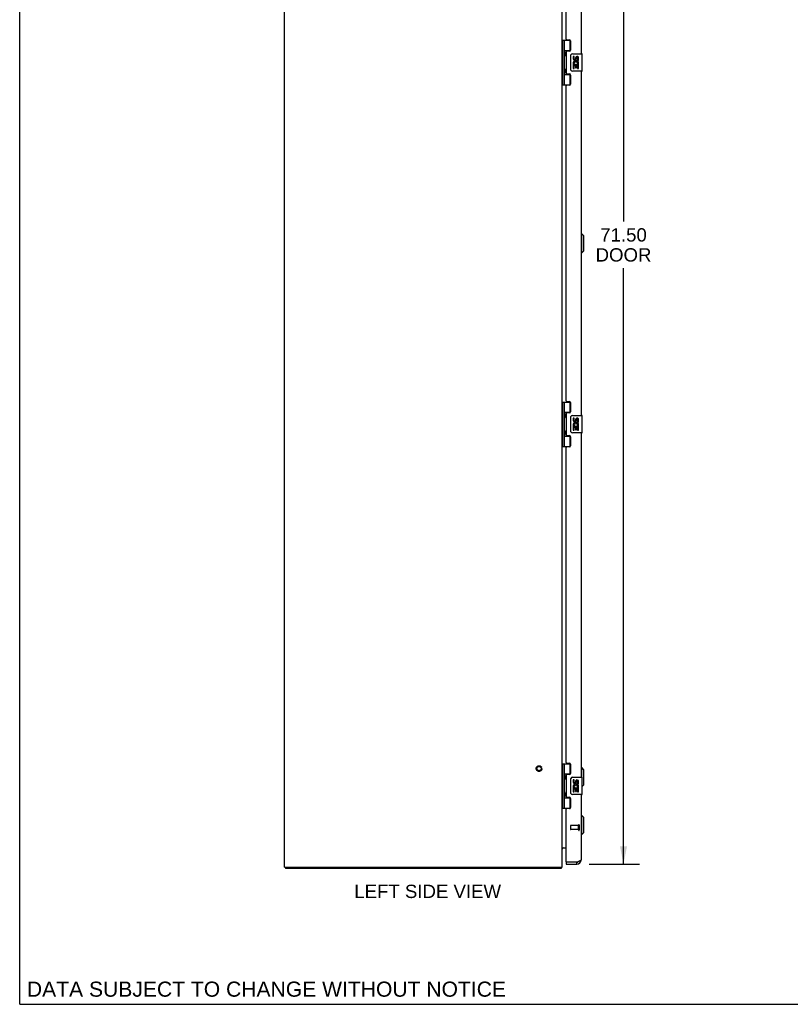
# Model space of a CAD drawing. Header units: inches. Extents: x 0 to 174, y 0 to 113.
# Tile 1 of 6: x 0 to 44, y 0 to 57. Entities that reach past the tile are written whole.
import ezdxf

# ---------------------------------------------------------------- set-up
doc = ezdxf.new("R2010")
doc.units = ezdxf.units.IN
doc.header["$LTSCALE"] = 9.570866
doc.header["$MEASUREMENT"] = 0
doc.linetypes.add('HIDDEN', pattern=[0.2, 0.1, -0.1])
doc.layers.get('0').update_dxf_attribs({"linetype": 'CONTINUOUS'})
for name, color, linetype in [('02___PRT_ALL_AXES', 7, 'CONTINUOUS'), ('DEFAULT_2', 8, 'HIDDEN'), ('DIMENSIONS', 7, 'CONTINUOUS')]:
    doc.layers.add(name, color=color, linetype=linetype)
doc.styles.get("Standard").update_dxf_attribs({"font": 'arial.ttf'})
doc.dimstyles.new('DIMSTYLE_1', dxfattribs={"dimtxt": 0.767717, "dimasz": 1.023622, "dimexe": 0.09, "dimexo": 0.07, "dimgap": 0.0375, "dimtad": 0, "dimtih": 1, "dimtoh": 1, "dimzin": 4, "dimdsep": 46, "dimtxsty": 'Standard', "dimblk": '_FILLED', "dimblk1": '_FILLED', "dimblk2": '_FILLED', "dimcen": 0.09, "dimazin": 1, "dimtfac": 1, "dimtofl": 0, "dimtmove": 0, "dimatfit": 3, "dimldrblk": '_FILLED', "dimfxl": 1, "dimtolj": 1, "dimtzin": 4, "dimarcsym": 0})

# ---------------------------------------------------------------- blocks, each defined once
blk = doc.blocks.new('_FILLED')
at = {"color": 0, "linetype": 'ByBlock'}
blk.add_solid([(0, 0), (-1, 0.2), (-1, -0.2)], dxfattribs=at)
blk = doc.blocks.new('*D4')
at = {"layer": 'DIMENSIONS', "color": 2, "linetype": 'Continuous'}
for p, q in [((32.83, 79.58), (35.724, 79.58)), ((34.803, 79.58), (34.803, 45.087)), ((34.803, 8.08), (34.803, 42.4)), ((32.83, 8.08), (35.724, 8.08))]:
    blk.add_line(p, q, dxfattribs=at)
at = {"layer": 'DIMENSIONS', "color": 2, "linetype": 'Continuous', "xscale": 1.0236220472, "yscale": 1.0236220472, "zscale": 1.0236220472}
for p, rotation in [((34.803, 79.58), 90), ((34.803, 8.08), 270)]:
    blk.add_blockref('_FILLED', p, dxfattribs=dict(at, rotation=rotation))
at = {"layer": 'DIMENSIONS', "color": 2, "linetype": 'Continuous', "insert": (34.803, 44.703), "char_height": 0.7677, "width": 3.21356, "attachment_point": 2, "line_spacing_factor": 0.9}
blk.add_mtext('71.50\\PDOOR', dxfattribs=at)

msp = doc.modelspace()

# ---------------------------------------------------------------- linework, layer by layer
at = {"color": 7, "linetype": 'Continuous'}
for p, q in [((0, 0), (0, 112.598)), ((31.263, 52.967), (31.263, 55.526)), ((31.263, 55.526), (31.747, 55.526)), ((31.302, 52.967), (31.302, 55.526)), ((31.401, 54.829), (31.401, 55.526)), ((31.716, 55.526), (31.716, 54.936)), ((31.261, 54.868), (31.263, 54.869)), ((31.261, 54.609), (31.263, 54.609)), ((31.401, 54.936), (31.747, 54.936)), ((31.401, 53.845), (31.401, 54.648)), ((31.412, 54.639), (31.411, 54.636)), ((31.414, 54.643), (31.412, 54.639)), ((31.413, 54.837), (31.414, 54.833)), ((31.414, 54.833), (31.416, 54.829)), ((31.415, 54.646), (31.414, 54.643)), ((31.416, 54.65), (31.415, 54.646)), ((31.416, 54.829), (31.417, 54.825)), ((31.42, 54.658), (31.416, 54.65)), ((31.417, 54.825), (31.424, 54.809)), ((31.417, 54.809), (31.417, 54.81)), ((31.417, 54.809), (31.417, 54.669)), ((31.417, 54.668), (31.417, 54.669)), ((31.417, 54.668), (31.417, 54.668)), ((31.424, 54.668), (31.42, 54.658)), ((31.424, 54.809), (31.426, 54.803)), ((31.426, 54.674), (31.424, 54.668)), ((31.426, 54.803), (31.428, 54.799)), ((31.428, 54.679), (31.426, 54.674)), ((31.43, 54.683), (31.428, 54.679)), ((31.69, 54.927), (31.741, 54.927)), ((31.765, 53.847), (31.765, 54.647)), ((31.865, 54.747), (32.405, 54.747)), ((32.42, 53.762), (32.42, 54.732)), ((31.261, 53.884), (31.263, 53.885)), ((31.261, 53.625), (31.263, 53.625)), ((31.401, 52.967), (31.401, 53.664)), ((31.401, 53.558), (31.747, 53.558)), ((31.412, 53.655), (31.411, 53.652)), ((31.414, 53.659), (31.412, 53.655)), ((31.413, 53.852), (31.414, 53.849)), ((31.414, 53.849), (31.416, 53.845)), ((31.415, 53.662), (31.414, 53.659)), ((31.416, 53.666), (31.415, 53.662)), ((31.416, 53.845), (31.417, 53.841)), ((31.42, 53.674), (31.416, 53.666)), ((31.417, 53.841), (31.424, 53.825)), ((31.417, 53.825), (31.417, 53.826)), ((31.417, 53.825), (31.417, 53.685)), ((31.417, 53.685), (31.417, 53.684)), ((31.417, 53.684), (31.417, 53.683)), ((31.424, 53.684), (31.42, 53.674)), ((31.424, 53.825), (31.426, 53.819)), ((31.426, 53.69), (31.424, 53.684)), ((31.426, 53.819), (31.428, 53.815)), ((31.428, 53.694), (31.426, 53.69)), ((31.43, 53.699), (31.428, 53.694)), ((31.741, 53.567), (31.69, 53.567)), ((31.716, 53.558), (31.716, 52.967)), ((32.405, 53.747), (31.865, 53.747)), ((31.263, 52.967), (31.747, 52.967)), ((32.399, 44.381), (32.36, 44.381)), ((32.517, 44.263), (32.399, 44.381)), ((32.399, 43.278), (32.399, 44.381)), ((32.517, 43.396), (32.517, 44.263)), ((32.399, 43.278), (32.36, 43.278)), ((32.517, 43.396), (32.399, 43.278)), ((31.263, 34.693), (31.747, 34.693)), ((31.263, 32.134), (31.263, 34.693)), ((31.302, 32.134), (31.302, 34.693)), ((31.401, 33.996), (31.401, 34.693)), ((31.716, 34.693), (31.716, 34.102)), ((31.261, 34.035), (31.263, 34.035)), ((31.401, 34.102), (31.747, 34.102)), ((31.69, 34.093), (31.741, 34.093)), ((31.261, 33.776), (31.263, 33.775)), ((31.401, 33.012), (31.401, 33.815)), ((31.412, 33.806), (31.411, 33.803)), ((31.414, 33.809), (31.412, 33.806)), ((31.413, 34.003), (31.414, 34)), ((31.414, 34), (31.416, 33.996)), ((31.415, 33.813), (31.414, 33.809)), ((31.416, 33.817), (31.415, 33.813)), ((31.416, 33.996), (31.417, 33.992)), ((31.42, 33.825), (31.416, 33.817)), ((31.417, 33.992), (31.425, 33.974)), ((31.417, 33.976), (31.417, 33.976)), ((31.417, 33.976), (31.417, 33.835)), ((31.417, 33.835), (31.417, 33.835)), ((31.417, 33.834), (31.417, 33.835)), ((31.424, 33.835), (31.42, 33.825)), ((31.426, 33.841), (31.424, 33.835)), ((31.425, 33.974), (31.426, 33.97)), ((31.426, 33.97), (31.428, 33.966)), ((31.428, 33.845), (31.426, 33.841)), ((31.43, 33.849), (31.428, 33.845)), ((31.765, 33.013), (31.765, 33.813)), ((31.865, 33.913), (32.405, 33.913)), ((32.42, 32.928), (32.42, 33.898)), ((31.261, 33.051), (31.263, 33.051)), ((31.413, 33.019), (31.414, 33.015)), ((31.414, 33.015), (31.416, 33.012)), ((31.416, 33.012), (31.417, 33.008)), ((31.417, 33.008), (31.425, 32.99)), ((31.417, 32.992), (31.417, 32.992)), ((31.417, 32.992), (31.417, 32.851)), ((31.425, 32.99), (31.426, 32.985)), ((31.426, 32.985), (31.428, 32.981)), ((32.405, 32.913), (31.865, 32.913)), ((31.261, 32.791), (31.263, 32.791)), ((31.401, 32.134), (31.401, 32.831)), ((31.401, 32.724), (31.747, 32.724)), ((31.412, 32.822), (31.411, 32.818)), ((31.414, 32.825), (31.412, 32.822)), ((31.415, 32.829), (31.414, 32.825)), ((31.416, 32.833), (31.415, 32.829)), ((31.42, 32.84), (31.416, 32.833)), ((31.417, 32.851), (31.417, 32.851)), ((31.417, 32.85), (31.417, 32.851)), ((31.424, 32.851), (31.42, 32.84)), ((31.426, 32.857), (31.424, 32.851)), ((31.428, 32.861), (31.426, 32.857)), ((31.43, 32.865), (31.428, 32.861)), ((31.741, 32.733), (31.69, 32.733)), ((31.716, 32.724), (31.716, 32.134)), ((31.263, 32.134), (31.747, 32.134)), ((31.263, 13.86), (31.747, 13.86)), ((31.263, 11.3), (31.263, 13.86)), ((31.302, 11.3), (31.302, 13.86)), ((31.401, 13.163), (31.401, 13.86)), ((31.716, 13.86), (31.716, 13.269)), ((32.399, 13.631), (32.36, 13.631)), ((32.517, 13.513), (32.399, 13.631)), ((32.399, 13.08), (32.399, 13.631)), ((31.261, 13.202), (31.263, 13.202)), ((31.401, 13.269), (31.747, 13.269)), ((31.413, 13.17), (31.414, 13.166)), ((31.414, 13.166), (31.416, 13.163)), ((31.416, 13.163), (31.417, 13.159)), ((31.417, 13.159), (31.425, 13.141)), ((31.417, 13.143), (31.417, 13.143)), ((31.417, 13.143), (31.417, 13.002)), ((31.425, 13.141), (31.426, 13.136)), ((31.426, 13.136), (31.428, 13.132)), ((31.69, 13.26), (31.741, 13.26)), ((31.865, 13.08), (32.405, 13.08)), ((32.42, 12.095), (32.42, 13.065)), ((32.517, 12.646), (32.517, 13.513)), ((31.261, 12.942), (31.263, 12.942)), ((31.401, 12.178), (31.401, 12.982)), ((31.412, 12.973), (31.411, 12.969)), ((31.414, 12.976), (31.412, 12.973)), ((31.415, 12.98), (31.414, 12.976)), ((31.416, 12.983), (31.415, 12.98)), ((31.42, 12.991), (31.416, 12.983)), ((31.417, 13.002), (31.417, 13.002)), ((31.417, 13.001), (31.417, 13.002)), ((31.424, 13.001), (31.42, 12.991)), ((31.426, 13.008), (31.424, 13.001)), ((31.428, 13.012), (31.426, 13.008)), ((31.43, 13.016), (31.428, 13.012)), ((31.765, 12.18), (31.765, 12.98)), ((32.517, 12.646), (32.42, 12.549)), ((31.261, 12.218), (31.263, 12.218)), ((31.261, 11.958), (31.263, 11.958)), ((31.401, 11.3), (31.401, 11.997)), ((31.412, 11.988), (31.411, 11.985)), ((31.414, 11.992), (31.412, 11.988)), ((31.413, 12.186), (31.414, 12.182)), ((31.414, 12.182), (31.416, 12.178)), ((31.415, 11.995), (31.414, 11.992)), ((31.416, 11.999), (31.415, 11.995)), ((31.416, 12.178), (31.417, 12.175)), ((31.42, 12.007), (31.416, 11.999)), ((31.417, 12.175), (31.425, 12.156)), ((31.417, 12.159), (31.417, 12.158)), ((31.417, 12.158), (31.417, 12.018)), ((31.417, 12.018), (31.417, 12.017)), ((31.417, 12.017), (31.417, 12.017)), ((31.424, 12.017), (31.42, 12.007)), ((31.426, 12.024), (31.424, 12.017)), ((31.425, 12.156), (31.426, 12.152)), ((31.426, 12.152), (31.428, 12.148)), ((31.428, 12.028), (31.426, 12.024)), ((31.43, 12.032), (31.428, 12.028)), ((32.405, 12.08), (31.865, 12.08)), ((31.401, 11.891), (31.747, 11.891)), ((31.741, 11.9), (31.69, 11.9)), ((31.716, 11.891), (31.716, 11.3)), ((31.263, 11.3), (31.747, 11.3)), ((32.399, 10.882), (32.36, 10.882)), ((32.517, 10.764), (32.399, 10.882)), ((32.399, 9.779), (32.399, 10.882)), ((32.517, 9.897), (32.517, 10.764)), ((32.399, 9.779), (32.36, 9.779)), ((32.517, 9.897), (32.399, 9.779)), ((31.506, 8.184), (31.521, 8.184)), ((31.506, 8.184), (31.506, 8.08)), ((32.113, 8.08), (32.113, 8.184)), ((15.324, 7.905), (15.324, 7.83)), ((31.198, 7.905), (31.198, 7.83)), ((31.219, 7.873), (31.198, 7.894)), ((0, 0), (174.016, 0))]:
    msp.add_line(p, q, dxfattribs=at)
at = {"color": 3, "linetype": 'Continuous'}
for p, q in [((15.261, 7.905), (15.261, 79.755)), ((31.261, 7.905), (31.261, 79.755)), ((32.36, 74.58), (32.36, 54.747)), ((31.506, 55.588), (31.506, 73.738)), ((31.537, 55.557), (31.693, 55.557)), ((31.756, 55.494), (31.756, 54.967)), ((31.506, 54.873), (31.506, 53.62)), ((31.693, 54.904), (31.537, 54.904)), ((31.537, 53.589), (31.693, 53.589)), ((31.756, 53.526), (31.756, 52.999)), ((32.36, 53.747), (32.36, 33.913)), ((31.506, 34.755), (31.506, 52.905)), ((31.693, 52.936), (31.537, 52.936)), ((31.537, 34.724), (31.693, 34.724)), ((31.756, 34.661), (31.756, 34.134)), ((31.506, 34.04), (31.506, 32.787)), ((31.693, 34.071), (31.537, 34.071)), ((32.36, 32.913), (32.36, 13.08)), ((31.537, 32.756), (31.693, 32.756)), ((31.756, 32.693), (31.756, 32.166)), ((31.506, 13.921), (31.506, 32.072)), ((31.693, 32.103), (31.537, 32.103)), ((31.537, 13.89), (31.693, 13.89)), ((31.756, 13.827), (31.756, 13.3)), ((31.506, 13.206), (31.506, 11.953)), ((31.693, 13.237), (31.537, 13.237)), ((31.537, 11.922), (31.693, 11.922)), ((32.36, 12.08), (32.36, 8.326)), ((31.756, 11.859), (31.756, 11.332)), ((31.506, 8.199), (31.506, 11.238)), ((31.693, 11.269), (31.537, 11.269)), ((31.273, 8.986), (31.27, 8.99)), ((31.276, 9.005), (31.506, 9.005)), ((31.506, 8.08), (32.113, 8.08)), ((32.113, 8.184), (31.521, 8.184)), ((15.261, 7.905), (31.261, 7.905)), ((31.198, 7.83), (15.324, 7.83))]:
    msp.add_line(p, q, dxfattribs=at)
at = {"color": 7, "linetype": 'Continuous'}
for points in [[(31.401, 54.884), (31.401, 54.883), (31.401, 54.883), (31.401, 54.882), (31.401, 54.881), (31.401, 54.88), (31.401, 54.879), (31.401, 54.878), (31.401, 54.877), (31.401, 54.876), (31.402, 54.874), (31.402, 54.873), (31.402, 54.872), (31.402, 54.871), (31.402, 54.87), (31.403, 54.869), (31.403, 54.868), (31.403, 54.866), (31.404, 54.865), (31.404, 54.864), (31.404, 54.862), (31.405, 54.861), (31.405, 54.86), (31.405, 54.858), (31.406, 54.857), (31.406, 54.856), (31.407, 54.854), (31.407, 54.853), (31.408, 54.851), (31.408, 54.85), (31.409, 54.848), (31.409, 54.847), (31.41, 54.845), (31.41, 54.843), (31.411, 54.842), (31.412, 54.84), (31.413, 54.837)], [(31.411, 54.636), (31.41, 54.634), (31.41, 54.633), (31.409, 54.631), (31.409, 54.629), (31.408, 54.628), (31.408, 54.626), (31.407, 54.625), (31.407, 54.623), (31.406, 54.622), (31.406, 54.621), (31.405, 54.619), (31.405, 54.618), (31.405, 54.616), (31.404, 54.615), (31.404, 54.614), (31.404, 54.613), (31.403, 54.611), (31.403, 54.61), (31.403, 54.609), (31.402, 54.608), (31.402, 54.606), (31.402, 54.605), (31.402, 54.604), (31.402, 54.603), (31.401, 54.602), (31.401, 54.601), (31.401, 54.6), (31.401, 54.599), (31.401, 54.598), (31.401, 54.597), (31.401, 54.596), (31.401, 54.595), (31.401, 54.594), (31.401, 54.593)], [(31.428, 54.799), (31.43, 54.795), (31.43, 54.793), (31.431, 54.791), (31.432, 54.789), (31.433, 54.787), (31.433, 54.785), (31.434, 54.783), (31.435, 54.781), (31.435, 54.779), (31.436, 54.777), (31.436, 54.775), (31.437, 54.774), (31.437, 54.772), (31.438, 54.77), (31.438, 54.769), (31.439, 54.767), (31.439, 54.766), (31.439, 54.764), (31.44, 54.763), (31.44, 54.761), (31.44, 54.76), (31.44, 54.758), (31.441, 54.757), (31.441, 54.756), (31.441, 54.754), (31.441, 54.753), (31.442, 54.751), (31.442, 54.75), (31.442, 54.749), (31.442, 54.748), (31.442, 54.746), (31.442, 54.745), (31.442, 54.744), (31.442, 54.743), (31.442, 54.741), (31.442, 54.74), (31.442, 54.739), (31.442, 54.738), (31.442, 54.736), (31.442, 54.735), (31.442, 54.734), (31.442, 54.733), (31.442, 54.731), (31.442, 54.73), (31.442, 54.729), (31.442, 54.727), (31.442, 54.726), (31.441, 54.725), (31.441, 54.723), (31.441, 54.722), (31.441, 54.721), (31.44, 54.719), (31.44, 54.718), (31.44, 54.716), (31.44, 54.715), (31.439, 54.713), (31.439, 54.712), (31.439, 54.71), (31.438, 54.709), (31.438, 54.707), (31.437, 54.705), (31.437, 54.704), (31.436, 54.702), (31.436, 54.7), (31.435, 54.698), (31.435, 54.697), (31.434, 54.695), (31.433, 54.693), (31.433, 54.691), (31.432, 54.689), (31.431, 54.687), (31.43, 54.685), (31.43, 54.683)], [(31.765, 54.647), (31.765, 54.653), (31.766, 54.659), (31.767, 54.665), (31.768, 54.671), (31.77, 54.677), (31.772, 54.683)], [(31.401, 53.9), (31.401, 53.899), (31.401, 53.898), (31.401, 53.897), (31.401, 53.896), (31.401, 53.895), (31.401, 53.894), (31.401, 53.893), (31.401, 53.892), (31.401, 53.891), (31.402, 53.89), (31.402, 53.889), (31.402, 53.888), (31.402, 53.887), (31.402, 53.886), (31.403, 53.884), (31.403, 53.883), (31.403, 53.882), (31.404, 53.881), (31.404, 53.88), (31.404, 53.878), (31.405, 53.877), (31.405, 53.876), (31.405, 53.874), (31.406, 53.873), (31.406, 53.871), (31.407, 53.87), (31.407, 53.868), (31.408, 53.867), (31.408, 53.865), (31.409, 53.864), (31.409, 53.862), (31.41, 53.861), (31.41, 53.859), (31.411, 53.857), (31.412, 53.856), (31.413, 53.852)], [(31.411, 53.652), (31.41, 53.65), (31.41, 53.648), (31.409, 53.647), (31.409, 53.645), (31.408, 53.644), (31.408, 53.642), (31.407, 53.641), (31.407, 53.639), (31.406, 53.638), (31.406, 53.636), (31.405, 53.635), (31.405, 53.633), (31.405, 53.632), (31.404, 53.631), (31.404, 53.63), (31.404, 53.628), (31.403, 53.627), (31.403, 53.626), (31.403, 53.625), (31.402, 53.623), (31.402, 53.622), (31.402, 53.621), (31.402, 53.62), (31.402, 53.619), (31.401, 53.618), (31.401, 53.617), (31.401, 53.616), (31.401, 53.615), (31.401, 53.614), (31.401, 53.613), (31.401, 53.612), (31.401, 53.611), (31.401, 53.61), (31.401, 53.609)], [(31.428, 53.815), (31.43, 53.81), (31.43, 53.808), (31.431, 53.806), (31.432, 53.804), (31.433, 53.802), (31.433, 53.8), (31.434, 53.799), (31.435, 53.797), (31.435, 53.795), (31.436, 53.793), (31.436, 53.791), (31.437, 53.79), (31.437, 53.788), (31.438, 53.786), (31.438, 53.785), (31.439, 53.783), (31.439, 53.781), (31.439, 53.78), (31.44, 53.778), (31.44, 53.777), (31.44, 53.775), (31.44, 53.774), (31.441, 53.773), (31.441, 53.771), (31.441, 53.77), (31.441, 53.769), (31.442, 53.767), (31.442, 53.766), (31.442, 53.765), (31.442, 53.763), (31.442, 53.762), (31.442, 53.761), (31.442, 53.76), (31.442, 53.758), (31.442, 53.757), (31.442, 53.756), (31.442, 53.755), (31.442, 53.753), (31.442, 53.752), (31.442, 53.751), (31.442, 53.75), (31.442, 53.748), (31.442, 53.747), (31.442, 53.746), (31.442, 53.744), (31.442, 53.743), (31.442, 53.742), (31.441, 53.74), (31.441, 53.739), (31.441, 53.738), (31.441, 53.736), (31.44, 53.735), (31.44, 53.734), (31.44, 53.732), (31.44, 53.731), (31.439, 53.729), (31.439, 53.728), (31.439, 53.726), (31.438, 53.724), (31.438, 53.723), (31.437, 53.721), (31.437, 53.72), (31.436, 53.718), (31.436, 53.716), (31.435, 53.714), (31.435, 53.712), (31.434, 53.711), (31.433, 53.709), (31.433, 53.707), (31.432, 53.705), (31.431, 53.703), (31.43, 53.701), (31.43, 53.699)], [(31.772, 53.81), (31.77, 53.816), (31.768, 53.822), (31.767, 53.828), (31.766, 53.834), (31.765, 53.84), (31.765, 53.847)], [(31.401, 34.051), (31.401, 34.05), (31.401, 34.049), (31.401, 34.048), (31.401, 34.047), (31.401, 34.046), (31.401, 34.045), (31.401, 34.044), (31.401, 34.043), (31.401, 34.042), (31.402, 34.041), (31.402, 34.04), (31.402, 34.039), (31.402, 34.038), (31.402, 34.037), (31.403, 34.035), (31.403, 34.034), (31.403, 34.033), (31.404, 34.032), (31.404, 34.03), (31.404, 34.029), (31.405, 34.028), (31.405, 34.026), (31.405, 34.025), (31.406, 34.024), (31.406, 34.022), (31.407, 34.021), (31.407, 34.019), (31.408, 34.018), (31.408, 34.016), (31.409, 34.015), (31.409, 34.013), (31.41, 34.012), (31.41, 34.01), (31.411, 34.008), (31.412, 34.007), (31.413, 34.003)], [(31.411, 33.803), (31.41, 33.801), (31.41, 33.799), (31.409, 33.798), (31.409, 33.796), (31.408, 33.795), (31.408, 33.793), (31.407, 33.792), (31.407, 33.79), (31.406, 33.789), (31.406, 33.787), (31.405, 33.786), (31.405, 33.784), (31.405, 33.783), (31.404, 33.782), (31.404, 33.78), (31.404, 33.779), (31.403, 33.778), (31.403, 33.777), (31.403, 33.775), (31.402, 33.774), (31.402, 33.773), (31.402, 33.772), (31.402, 33.771), (31.402, 33.77), (31.401, 33.769), (31.401, 33.768), (31.401, 33.767), (31.401, 33.766), (31.401, 33.765), (31.401, 33.764), (31.401, 33.763), (31.401, 33.762), (31.401, 33.761), (31.401, 33.76)], [(31.428, 33.966), (31.43, 33.961), (31.43, 33.959), (31.431, 33.957), (31.432, 33.955), (31.433, 33.953), (31.433, 33.951), (31.434, 33.949), (31.435, 33.948), (31.435, 33.946), (31.436, 33.944), (31.436, 33.942), (31.437, 33.94), (31.437, 33.939), (31.438, 33.937), (31.438, 33.935), (31.439, 33.934), (31.439, 33.932), (31.439, 33.931), (31.44, 33.929), (31.44, 33.928), (31.44, 33.926), (31.44, 33.925), (31.441, 33.924), (31.441, 33.922), (31.441, 33.921), (31.441, 33.919), (31.442, 33.918), (31.442, 33.917), (31.442, 33.916), (31.442, 33.914), (31.442, 33.913), (31.442, 33.912), (31.442, 33.91), (31.442, 33.909), (31.442, 33.908), (31.442, 33.907), (31.442, 33.905), (31.442, 33.904), (31.442, 33.903), (31.442, 33.902), (31.442, 33.9), (31.442, 33.899), (31.442, 33.898), (31.442, 33.897), (31.442, 33.895), (31.442, 33.894), (31.442, 33.893), (31.441, 33.891), (31.441, 33.89), (31.441, 33.889), (31.441, 33.887), (31.44, 33.886), (31.44, 33.884), (31.44, 33.883), (31.44, 33.882), (31.439, 33.88), (31.439, 33.879), (31.439, 33.877), (31.438, 33.875), (31.438, 33.874), (31.437, 33.872), (31.437, 33.87), (31.436, 33.869), (31.436, 33.867), (31.435, 33.865), (31.435, 33.863), (31.434, 33.861), (31.433, 33.86), (31.433, 33.858), (31.432, 33.856), (31.431, 33.854), (31.43, 33.852), (31.43, 33.849)], [(31.765, 33.813), (31.765, 33.82), (31.766, 33.826), (31.767, 33.832), (31.768, 33.838), (31.77, 33.844), (31.772, 33.849)], [(31.401, 33.067), (31.401, 33.066), (31.401, 33.065), (31.401, 33.064), (31.401, 33.063), (31.401, 33.062), (31.401, 33.061), (31.401, 33.06), (31.401, 33.059), (31.401, 33.058), (31.402, 33.057), (31.402, 33.056), (31.402, 33.055), (31.402, 33.053), (31.402, 33.052), (31.403, 33.051), (31.403, 33.05), (31.403, 33.049), (31.404, 33.047), (31.404, 33.046), (31.404, 33.045), (31.405, 33.044), (31.405, 33.042), (31.405, 33.041), (31.406, 33.039), (31.406, 33.038), (31.407, 33.037), (31.407, 33.035), (31.408, 33.034), (31.408, 33.032), (31.409, 33.031), (31.409, 33.029), (31.41, 33.027), (31.41, 33.026), (31.411, 33.024), (31.412, 33.022), (31.413, 33.019)], [(31.428, 32.981), (31.43, 32.977), (31.43, 32.975), (31.431, 32.973), (31.432, 32.971), (31.433, 32.969), (31.433, 32.967), (31.434, 32.965), (31.435, 32.963), (31.435, 32.961), (31.436, 32.96), (31.436, 32.958), (31.437, 32.956), (31.437, 32.954), (31.438, 32.953), (31.438, 32.951), (31.439, 32.95), (31.439, 32.948), (31.439, 32.947), (31.44, 32.945), (31.44, 32.944), (31.44, 32.942), (31.44, 32.941), (31.441, 32.939), (31.441, 32.938), (31.441, 32.937), (31.441, 32.935), (31.442, 32.934), (31.442, 32.933), (31.442, 32.931), (31.442, 32.93), (31.442, 32.929), (31.442, 32.927), (31.442, 32.926), (31.442, 32.925), (31.442, 32.924), (31.442, 32.922), (31.442, 32.921), (31.442, 32.92), (31.442, 32.919), (31.442, 32.917), (31.442, 32.916), (31.442, 32.915), (31.442, 32.914), (31.442, 32.912), (31.442, 32.911), (31.442, 32.91), (31.442, 32.908), (31.441, 32.907), (31.441, 32.906), (31.441, 32.904), (31.441, 32.903), (31.44, 32.902), (31.44, 32.9), (31.44, 32.899), (31.44, 32.897), (31.439, 32.896), (31.439, 32.894), (31.439, 32.893), (31.438, 32.891), (31.438, 32.89), (31.437, 32.888), (31.437, 32.886), (31.436, 32.884), (31.436, 32.883), (31.435, 32.881), (31.435, 32.879), (31.434, 32.877), (31.433, 32.875), (31.433, 32.873), (31.432, 32.871), (31.431, 32.869), (31.43, 32.867), (31.43, 32.865)], [(31.772, 32.977), (31.77, 32.983), (31.768, 32.989), (31.767, 32.995), (31.766, 33.001), (31.765, 33.007), (31.765, 33.013)], [(31.411, 32.818), (31.41, 32.817), (31.41, 32.815), (31.409, 32.813), (31.409, 32.812), (31.408, 32.81), (31.408, 32.809), (31.407, 32.807), (31.407, 32.806), (31.406, 32.804), (31.406, 32.803), (31.405, 32.802), (31.405, 32.8), (31.405, 32.799), (31.404, 32.797), (31.404, 32.796), (31.404, 32.795), (31.403, 32.794), (31.403, 32.792), (31.403, 32.791), (31.402, 32.79), (31.402, 32.789), (31.402, 32.788), (31.402, 32.787), (31.402, 32.786), (31.401, 32.784), (31.401, 32.783), (31.401, 32.782), (31.401, 32.781), (31.401, 32.78), (31.401, 32.779), (31.401, 32.778), (31.401, 32.777), (31.401, 32.776), (31.401, 32.776)], [(31.401, 13.218), (31.401, 13.217), (31.401, 13.216), (31.401, 13.215), (31.401, 13.214), (31.401, 13.213), (31.401, 13.212), (31.401, 13.211), (31.401, 13.21), (31.401, 13.209), (31.402, 13.208), (31.402, 13.207), (31.402, 13.206), (31.402, 13.204), (31.402, 13.203), (31.403, 13.202), (31.403, 13.201), (31.403, 13.2), (31.404, 13.198), (31.404, 13.197), (31.404, 13.196), (31.405, 13.194), (31.405, 13.193), (31.405, 13.192), (31.406, 13.19), (31.406, 13.189), (31.407, 13.188), (31.407, 13.186), (31.408, 13.185), (31.408, 13.183), (31.409, 13.181), (31.409, 13.18), (31.41, 13.178), (31.41, 13.177), (31.411, 13.175), (31.412, 13.173), (31.413, 13.17)], [(31.428, 13.132), (31.43, 13.128), (31.43, 13.126), (31.431, 13.124), (31.432, 13.122), (31.433, 13.12), (31.433, 13.118), (31.434, 13.116), (31.435, 13.114), (31.435, 13.112), (31.436, 13.111), (31.436, 13.109), (31.437, 13.107), (31.437, 13.105), (31.438, 13.104), (31.438, 13.102), (31.439, 13.101), (31.439, 13.099), (31.439, 13.097), (31.44, 13.096), (31.44, 13.095), (31.44, 13.093), (31.44, 13.092), (31.441, 13.09), (31.441, 13.089), (31.441, 13.087), (31.441, 13.086), (31.442, 13.085), (31.442, 13.084), (31.442, 13.082), (31.442, 13.081), (31.442, 13.08), (31.442, 13.078), (31.442, 13.077), (31.442, 13.076), (31.442, 13.075), (31.442, 13.073), (31.442, 13.072), (31.442, 13.071), (31.442, 13.07), (31.442, 13.068), (31.442, 13.067), (31.442, 13.066), (31.442, 13.065), (31.442, 13.063), (31.442, 13.062), (31.442, 13.061), (31.442, 13.059), (31.441, 13.058), (31.441, 13.057), (31.441, 13.055), (31.441, 13.054), (31.44, 13.053), (31.44, 13.051), (31.44, 13.05), (31.44, 13.048), (31.439, 13.047), (31.439, 13.045), (31.439, 13.044), (31.438, 13.042), (31.438, 13.04), (31.437, 13.039), (31.437, 13.037), (31.436, 13.035), (31.436, 13.034), (31.435, 13.032), (31.435, 13.03), (31.434, 13.028), (31.433, 13.026), (31.433, 13.024), (31.432, 13.022), (31.431, 13.02), (31.43, 13.018), (31.43, 13.016)], [(31.411, 12.969), (31.41, 12.968), (31.41, 12.966), (31.409, 12.964), (31.409, 12.963), (31.408, 12.961), (31.408, 12.96), (31.407, 12.958), (31.407, 12.957), (31.406, 12.955), (31.406, 12.954), (31.405, 12.952), (31.405, 12.951), (31.405, 12.95), (31.404, 12.948), (31.404, 12.947), (31.404, 12.946), (31.403, 12.945), (31.403, 12.943), (31.403, 12.942), (31.402, 12.941), (31.402, 12.94), (31.402, 12.939), (31.402, 12.938), (31.402, 12.936), (31.401, 12.935), (31.401, 12.934), (31.401, 12.933), (31.401, 12.932), (31.401, 12.931), (31.401, 12.93), (31.401, 12.929), (31.401, 12.928), (31.401, 12.927), (31.401, 12.926)], [(31.765, 12.98), (31.765, 12.986), (31.766, 12.993), (31.767, 12.999), (31.768, 13.005), (31.77, 13.01), (31.772, 13.016)], [(31.401, 12.233), (31.401, 12.233), (31.401, 12.232), (31.401, 12.231), (31.401, 12.23), (31.401, 12.229), (31.401, 12.228), (31.401, 12.227), (31.401, 12.226), (31.401, 12.225), (31.402, 12.224), (31.402, 12.222), (31.402, 12.221), (31.402, 12.22), (31.402, 12.219), (31.403, 12.218), (31.403, 12.217), (31.403, 12.215), (31.404, 12.214), (31.404, 12.213), (31.404, 12.212), (31.405, 12.21), (31.405, 12.209), (31.405, 12.208), (31.406, 12.206), (31.406, 12.205), (31.407, 12.203), (31.407, 12.202), (31.408, 12.2), (31.408, 12.199), (31.409, 12.197), (31.409, 12.196), (31.41, 12.194), (31.41, 12.192), (31.411, 12.191), (31.412, 12.189), (31.413, 12.186)], [(31.411, 11.985), (31.41, 11.983), (31.41, 11.982), (31.409, 11.98), (31.409, 11.978), (31.408, 11.977), (31.408, 11.975), (31.407, 11.974), (31.407, 11.972), (31.406, 11.971), (31.406, 11.97), (31.405, 11.968), (31.405, 11.967), (31.405, 11.965), (31.404, 11.964), (31.404, 11.963), (31.404, 11.962), (31.403, 11.96), (31.403, 11.959), (31.403, 11.958), (31.402, 11.957), (31.402, 11.956), (31.402, 11.954), (31.402, 11.953), (31.402, 11.952), (31.401, 11.951), (31.401, 11.95), (31.401, 11.949), (31.401, 11.948), (31.401, 11.947), (31.401, 11.946), (31.401, 11.945), (31.401, 11.944), (31.401, 11.943), (31.401, 11.942)], [(31.428, 12.148), (31.43, 12.144), (31.43, 12.142), (31.431, 12.14), (31.432, 12.138), (31.433, 12.136), (31.433, 12.134), (31.434, 12.132), (31.435, 12.13), (31.435, 12.128), (31.436, 12.126), (31.436, 12.125), (31.437, 12.123), (31.437, 12.121), (31.438, 12.12), (31.438, 12.118), (31.439, 12.116), (31.439, 12.115), (31.439, 12.113), (31.44, 12.112), (31.44, 12.11), (31.44, 12.109), (31.44, 12.107), (31.441, 12.106), (31.441, 12.105), (31.441, 12.103), (31.441, 12.102), (31.442, 12.101), (31.442, 12.099), (31.442, 12.098), (31.442, 12.097), (31.442, 12.095), (31.442, 12.094), (31.442, 12.093), (31.442, 12.092), (31.442, 12.09), (31.442, 12.089), (31.442, 12.088), (31.442, 12.087), (31.442, 12.085), (31.442, 12.084), (31.442, 12.083), (31.442, 12.082), (31.442, 12.08), (31.442, 12.079), (31.442, 12.078), (31.442, 12.076), (31.442, 12.075), (31.441, 12.074), (31.441, 12.072), (31.441, 12.071), (31.441, 12.07), (31.44, 12.068), (31.44, 12.067), (31.44, 12.065), (31.44, 12.064), (31.439, 12.062), (31.439, 12.061), (31.439, 12.059), (31.438, 12.058), (31.438, 12.056), (31.437, 12.055), (31.437, 12.053), (31.436, 12.051), (31.436, 12.049), (31.435, 12.048), (31.435, 12.046), (31.434, 12.044), (31.433, 12.042), (31.433, 12.04), (31.432, 12.038), (31.431, 12.036), (31.43, 12.034), (31.43, 12.032)], [(31.772, 12.144), (31.77, 12.149), (31.768, 12.155), (31.767, 12.161), (31.766, 12.167), (31.765, 12.174), (31.765, 12.18)]]:
    msp.add_lwpolyline(points, dxfattribs=at)
at = {"color": 3, "linetype": 'Continuous'}
for points in [[(31.264, 8.984), (31.263, 8.982), (31.262, 8.981), (31.261, 8.98), (31.261, 8.978), (31.261, 8.977)], [(31.269, 8.989), (31.268, 8.988), (31.266, 8.987), (31.265, 8.985), (31.264, 8.984)], [(31.276, 9.005), (31.277, 9.004), (31.277, 9.002), (31.277, 9.001), (31.276, 8.999), (31.276, 8.998), (31.275, 8.996), (31.274, 8.995), (31.273, 8.993), (31.272, 8.992), (31.27, 8.991), (31.269, 8.989)], [(31.276, 8.979), (31.277, 8.979), (31.277, 8.98), (31.277, 8.98), (31.277, 8.981), (31.276, 8.982), (31.276, 8.983), (31.275, 8.984), (31.274, 8.985), (31.273, 8.986)], [(32.36, 8.326), (32.359, 8.321), (32.358, 8.315), (32.355, 8.309), (32.352, 8.303), (32.347, 8.297), (32.341, 8.291), (32.335, 8.285), (32.327, 8.279), (32.318, 8.273), (32.309, 8.267), (32.299, 8.261), (32.288, 8.255), (32.276, 8.249), (32.263, 8.243), (32.25, 8.237), (32.237, 8.231), (32.222, 8.226), (32.208, 8.22), (32.193, 8.214), (32.177, 8.208), (32.162, 8.202), (32.146, 8.196), (32.13, 8.19), (32.113, 8.184)], [(31.21, 7.851), (31.208, 7.847), (31.208, 7.844), (31.207, 7.842), (31.206, 7.84), (31.206, 7.839), (31.205, 7.837), (31.204, 7.835), (31.204, 7.834), (31.203, 7.833), (31.202, 7.832), (31.201, 7.831), (31.201, 7.831), (31.2, 7.83), (31.199, 7.83), (31.198, 7.83)], [(31.219, 7.873), (31.218, 7.872), (31.217, 7.87), (31.216, 7.868), (31.215, 7.866), (31.214, 7.864), (31.213, 7.862), (31.212, 7.859), (31.211, 7.857), (31.21, 7.854), (31.21, 7.851)]]:
    msp.add_lwpolyline(points, dxfattribs=at)
for centre, radius, start, end in [((31.537, 55.588), 0.031, 180, 270), ((31.693, 55.494), 0.063, 0, 90), ((31.537, 54.873), 0.031, 90, 180), ((31.693, 54.967), 0.063, 270, 360), ((31.537, 53.62), 0.031, 180, 270), ((31.693, 53.526), 0.063, 0, 90), ((31.537, 52.905), 0.031, 90, 180), ((31.693, 52.999), 0.063, 270, 360), ((31.537, 34.755), 0.031, 180, 270), ((31.693, 34.661), 0.063, 0, 90), ((31.537, 34.04), 0.031, 90, 180), ((31.693, 34.134), 0.063, 270, 360), ((31.537, 32.787), 0.031, 180, 270), ((31.693, 32.693), 0.063, 0, 90), ((31.537, 32.072), 0.031, 90, 180), ((31.693, 32.166), 0.063, 270, 360), ((31.537, 13.921), 0.031, 180, 270), ((31.693, 13.827), 0.063, 0, 90), ((31.537, 13.206), 0.031, 90, 180), ((31.693, 13.3), 0.063, 270, 360), ((31.537, 11.953), 0.031, 180, 270), ((31.693, 11.859), 0.063, 0, 90), ((31.537, 11.238), 0.031, 90, 180), ((31.693, 11.332), 0.063, 270, 360), ((31.331, 8.935), 0.07, 90, 180), ((31.521, 8.199), 0.015, 180, 270), ((32.113, 8.326), 0.246, 270, 360), ((31.116, 7.975), 0.145, 315.3986, 331.1315)]:
    msp.add_arc(centre, radius, start, end, dxfattribs=at)
at = {"color": 7, "linetype": 'Continuous'}
for centre, radius, start, end in [((31.327, 54.809), 0.09, 0.672, 34.9249), ((31.327, 54.669), 0.09, 325.0751, 359.328), ((31.865, 54.647), 0.1, 90, 158.7946), ((32.405, 54.732), 0.015, 0, 90), ((31.327, 53.825), 0.09, 0.672, 34.9249), ((31.327, 53.685), 0.09, 325.0751, 359.328), ((31.865, 53.847), 0.1, 201.205, 270), ((32.405, 53.762), 0.015, 270, 360), ((31.327, 33.975), 0.09, 0.672, 34.9249), ((31.327, 33.835), 0.09, 325.0751, 359.328), ((31.865, 33.813), 0.1, 90, 158.7946), ((32.405, 33.898), 0.015, 0, 90), ((31.327, 32.991), 0.09, 0.672, 34.9249), ((31.865, 33.013), 0.1, 201.205, 270), ((32.405, 32.928), 0.015, 270, 360), ((31.327, 32.851), 0.09, 325.0751, 359.328), ((31.327, 13.142), 0.09, 0.672, 34.9249), ((31.865, 12.98), 0.1, 90, 158.7946), ((32.405, 13.065), 0.015, 0, 90), ((31.327, 13.002), 0.09, 325.0751, 359.328), ((31.327, 12.158), 0.09, 0.672, 34.9249), ((31.327, 12.018), 0.09, 325.0751, 359.328), ((31.865, 12.18), 0.1, 201.205, 270), ((32.405, 12.095), 0.015, 270, 360), ((32.113, 8.326), 0.142, 270, 311.3664)]:
    msp.add_arc(centre, radius, start, end, dxfattribs=at)
for centre in [(31.496, 54.739), (31.496, 53.755), (31.496, 33.905), (31.496, 32.921), (31.496, 13.072), (31.496, 12.088)]:
    msp.add_ellipse(centre, major_axis=(0, 0.188), ratio=0.57735, start_param=1.066602, end_param=2.074991, dxfattribs=at)
at = {"layer": '02___PRT_ALL_AXES', "color": 7, "linetype": 'Continuous'}
for p, q in [((31.69, 54.927), (31.69, 54.904)), ((31.903, 54.592), (31.903, 54.456)), ((31.965, 54.592), (31.903, 54.592)), ((31.965, 54.456), (31.965, 54.592)), ((32.031, 54.519), (32.031, 54.45)), ((32.091, 54.456), (32.091, 54.498)), ((32.154, 54.498), (32.154, 54.362)), ((32.217, 54.362), (32.217, 54.498)), ((31.903, 54.131), (31.903, 53.901)), ((31.921, 54.131), (31.903, 54.131)), ((31.903, 53.901), (31.965, 53.901)), ((31.955, 54.131), (31.983, 54.15)), ((31.955, 54.131), (32.217, 54.131)), ((31.965, 53.901), (31.965, 54.068)), ((31.965, 54.068), (32.031, 54.068)), ((32.031, 54.068), (32.031, 53.932)), ((32.031, 53.932), (32.091, 53.932)), ((32.091, 53.932), (32.091, 54.068)), ((32.091, 54.068), (32.154, 54.068)), ((32.146, 54.167), (32.204, 54.142)), ((32.154, 54.362), (32.217, 54.362)), ((32.154, 54.068), (32.154, 53.901)), ((32.154, 53.901), (32.217, 53.901)), ((32.217, 53.901), (32.217, 54.131)), ((31.69, 53.589), (31.69, 53.567)), ((31.69, 34.093), (31.69, 34.071)), ((31.965, 33.759), (31.903, 33.759)), ((31.903, 33.759), (31.903, 33.623)), ((31.965, 33.623), (31.965, 33.759)), ((32.031, 33.685), (32.031, 33.616)), ((32.091, 33.623), (32.091, 33.665)), ((32.154, 33.665), (32.154, 33.528)), ((32.154, 33.528), (32.217, 33.528)), ((32.217, 33.528), (32.217, 33.665)), ((31.921, 33.298), (31.903, 33.298)), ((31.903, 33.298), (31.903, 33.068)), ((31.903, 33.068), (31.965, 33.068)), ((31.955, 33.298), (31.983, 33.317)), ((31.955, 33.298), (32.217, 33.298)), ((31.965, 33.235), (32.031, 33.235)), ((31.965, 33.068), (31.965, 33.235)), ((32.031, 33.235), (32.031, 33.099)), ((32.031, 33.099), (32.091, 33.099)), ((32.091, 33.235), (32.154, 33.235)), ((32.091, 33.099), (32.091, 33.235)), ((32.146, 33.334), (32.204, 33.309)), ((32.154, 33.235), (32.154, 33.068)), ((32.154, 33.068), (32.217, 33.068)), ((32.217, 33.068), (32.217, 33.298)), ((31.69, 32.756), (31.69, 32.733)), ((31.69, 13.26), (31.69, 13.237)), ((31.965, 12.926), (31.903, 12.926)), ((31.903, 12.926), (31.903, 12.789)), ((31.955, 12.465), (31.983, 12.484)), ((31.965, 12.789), (31.965, 12.926)), ((32.031, 12.852), (32.031, 12.783)), ((32.091, 12.789), (32.091, 12.831)), ((32.146, 12.501), (32.204, 12.476)), ((32.154, 12.831), (32.154, 12.695)), ((32.154, 12.695), (32.217, 12.695)), ((32.217, 12.695), (32.217, 12.831)), ((31.69, 11.922), (31.69, 11.9)), ((31.921, 12.465), (31.903, 12.465)), ((31.903, 12.465), (31.903, 12.234)), ((31.903, 12.234), (31.965, 12.234)), ((31.955, 12.465), (32.217, 12.465)), ((31.965, 12.402), (32.031, 12.402)), ((31.965, 12.234), (31.965, 12.402)), ((32.031, 12.402), (32.031, 12.266)), ((32.031, 12.266), (32.091, 12.266)), ((32.091, 12.402), (32.154, 12.402)), ((32.091, 12.266), (32.091, 12.402)), ((32.154, 12.402), (32.154, 12.234)), ((32.154, 12.234), (32.217, 12.234)), ((32.217, 12.234), (32.217, 12.465))]:
    msp.add_line(p, q, dxfattribs=at)
at = {"layer": '02___PRT_ALL_AXES', "color": 8, "linetype": 'HIDDEN'}
for p, q in [((32.213, 10.308), (31.766, 10.308)), ((32.213, 10.06), (32.213, 10.308)), ((32.213, 10.06), (31.766, 10.06))]:
    msp.add_line(p, q, dxfattribs=at)
msp.add_circle((29.936, 13.58), 0.124, dxfattribs=at)
at = {"layer": '02___PRT_ALL_AXES', "color": 7, "linetype": 'Continuous'}
for centre, radius, start, end in [((31.997, 54.456), 0.0943, 180, 360), ((31.997, 54.456), 0.0314, 180, 261.2295), ((31.996, 54.461), 0.0362, 263.4285, 341.7628), ((32.123, 54.498), 0.0943, 68.6999, 167.4338), ((32.123, 54.498), 0.0314, 0, 180.0485), ((32.123, 54.498), 0.0943, 0, 68.6704), ((32.056, 54.204), 0.154, 161.4199, 206.1963), ((32.06, 54.205), 0.157, 336.5966, 161.8791), ((32.06, 54.205), 0.157, 205.737, 207.8532), ((32.06, 54.205), 0.0943, 336.5966, 215.1122), ((31.997, 33.623), 0.0943, 180, 360), ((32.06, 33.371), 0.157, 336.5966, 161.8791), ((31.997, 33.623), 0.0314, 180, 261.2295), ((32.06, 33.371), 0.0943, 336.5966, 215.1122), ((31.996, 33.628), 0.0362, 263.4285, 341.7628), ((32.123, 33.665), 0.0943, 68.6999, 167.4338), ((32.123, 33.665), 0.0314, 0, 180.0485), ((32.123, 33.665), 0.0943, 0, 68.6704), ((32.056, 33.371), 0.154, 161.4199, 206.1963), ((32.06, 33.371), 0.157, 205.737, 207.8532), ((32.056, 12.538), 0.154, 161.4199, 206.1963), ((31.997, 12.789), 0.0943, 180, 360), ((32.06, 12.538), 0.157, 336.5966, 161.8791), ((31.997, 12.789), 0.0314, 180, 261.2295), ((32.06, 12.538), 0.0943, 336.5966, 215.1122), ((31.996, 12.794), 0.0362, 263.4285, 341.7628), ((32.123, 12.831), 0.0943, 68.6999, 167.4338), ((32.123, 12.831), 0.0314, 0, 180.0485), ((32.123, 12.831), 0.0943, 0, 68.6704), ((32.06, 12.538), 0.157, 205.737, 207.8532)]:
    msp.add_arc(centre, radius, start, end, dxfattribs=at)
at = {"layer": 'DEFAULT_2', "color": 8, "linetype": 'HIDDEN'}
for p, q in [((31.756, 10.298), (31.756, 10.07)), ((32.213, 10.326), (32.213, 10.042)), ((32.256, 10.326), (32.256, 10.042))]:
    msp.add_line(p, q, dxfattribs=at)
for radius in [0.164, 0.124]:
    msp.add_circle((29.936, 13.58), radius, dxfattribs=at)
for centre, radius, start, end in [((31.766, 10.298), 0.01, 90, 180), ((32.234, 10.326), 0.0215, 0, 180), ((31.766, 10.07), 0.01, 180, 270), ((32.234, 10.042), 0.0215, 180, 360)]:
    msp.add_arc(centre, radius, start, end, dxfattribs=at)

# ---------------------------------------------------------------- texts
at = {"layer": 'DIMENSIONS', "color": 2, "linetype": 'Continuous', "line_spacing_factor": 0.9}
for s, insert, char_height, width, attachment_point in [('LEFT SIDE VIEW', (23.515, 6.89), 0.76772, 8.44203, 2), ('DATA SUBJECT TO CHANGE WITHOUT NOTICE', (0.415, 1.308), 0.87008, 27.56435, 1)]:
    msp.add_mtext(s, dxfattribs=dict(at, insert=insert, char_height=char_height, width=width, attachment_point=attachment_point))

# ---------------------------------------------------------------- dimensions: what is measured, and where the dimension line sits
at = {"layer": 'DIMENSIONS', "color": 2, "linetype": 'Continuous'}
dim = msp.add_linear_dim(base=(34.803, 8.08), p1=(32.76, 79.58), p2=(32.76, 8.08), angle=270, text='<>\\PDOOR', dimstyle='DIMSTYLE_1', dxfattribs=at)
dim.commit()
dim.dimension.update_dxf_attribs({"geometry": '*D4', "text_midpoint": (34.803, 43.743), "dimtype": 160})

doc.saveas('drawing.dxf')
